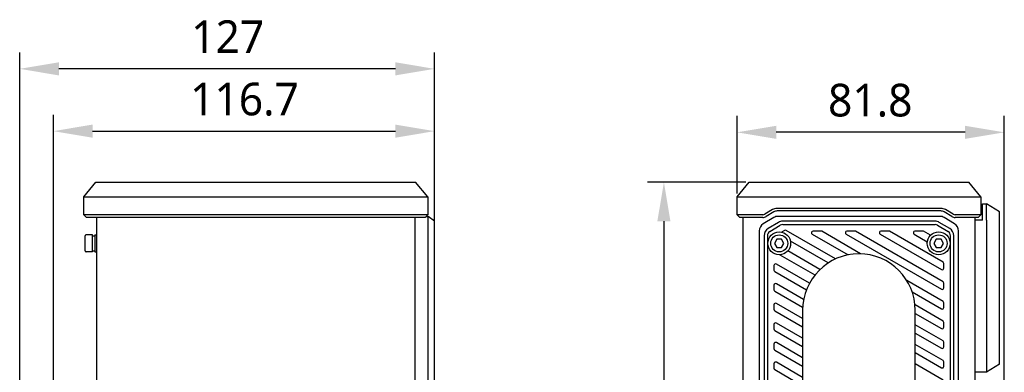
# Model space of a CAD drawing. Header units: millimetres. Extents: x 101 to 574, y 134 to 350.
# Tile 2 of 4: x 101 to 252, y 297 to 350. Entities that reach past the tile are written whole.
import ezdxf

# ---------------------------------------------------------------- set-up
doc = ezdxf.new("R2010")
doc.units = ezdxf.units.MM
doc.header["$LTSCALE"] = 32.67
doc.header["$PDMODE"] = 3
doc.header["$PDSIZE"] = 8
doc.layers.get('0').update_dxf_attribs({"linetype": 'CONTINUOUS'})
doc.layers.get('Defpoints').update_dxf_attribs({"linetype": 'CONTINUOUS'})
doc.layers.add('00_COMPONENTS', color=7, linetype='CONTINUOUS')
doc.layers.add('51__DRAFT_DIMS', color=7, linetype='CONTINUOUS')
doc.styles.get("Standard").update_dxf_attribs({"font": 'Roboto-Regular.ttf'})
doc.dimstyles.new('DIMSTYLE_1', dxfattribs={"dimtxt": 3, "dimasz": 3, "dimexe": 2.5, "dimexo": 0.5, "dimgap": 0.75, "dimtad": 1, "dimlfac": 2, "dimdsep": 46, "dimtxsty": 'STANDARD', "dimblk": '_FILLED', "dimblk1": '_FILLED', "dimblk2": '_FILLED', "dimcen": 0.09, "dimclrt": 3, "dimazin": 2, "dimtp": 0.5, "dimtm": 0.5, "dimtfac": 1, "dimtofl": 0, "dimtmove": 0, "dimatfit": 3, "dimldrblk": '_FILLED', "dimfxl": 1, "dimtolj": 1, "dimarcsym": 0})
doc.dimstyles.new('DIMSTYLE_2', dxfattribs={"dimtxt": 3, "dimasz": 3, "dimexe": 2.5, "dimexo": 0.5, "dimgap": 0.75, "dimtad": 1, "dimlfac": 2, "dimdsep": 46, "dimtxsty": 'STANDARD', "dimblk": '_FILLED', "dimblk1": '_FILLED', "dimblk2": '_FILLED', "dimcen": 0.09, "dimclrt": 3, "dimazin": 2, "dimtp": 0.3, "dimtm": 0.3, "dimtfac": 1, "dimtofl": 0, "dimtmove": 0, "dimatfit": 3, "dimldrblk": '_FILLED', "dimfxl": 1, "dimtolj": 1, "dimarcsym": 0})
doc.dimstyles.new('DIMSTYLE_3', dxfattribs={"dimtxt": 3, "dimasz": 3, "dimexe": 2.5, "dimexo": 0.5, "dimgap": 0.75, "dimtad": 1, "dimdec": 1, "dimlfac": 2, "dimdsep": 46, "dimtxsty": 'STANDARD', "dimblk": '_FILLED', "dimblk1": '_FILLED', "dimblk2": '_FILLED', "dimcen": 0.09, "dimclrt": 3, "dimazin": 2, "dimtp": 0.5, "dimtm": 0.5, "dimtfac": 1, "dimtdec": 1, "dimtofl": 0, "dimtmove": 0, "dimatfit": 3, "dimldrblk": '_FILLED', "dimfxl": 1, "dimtolj": 1, "dimarcsym": 0})

# ---------------------------------------------------------------- blocks, each defined once
blk = doc.blocks.new('_FILLED')
at = {"color": 0, "linetype": 'ByBlock'}
blk.add_solid([(0, 0), (-1, 0.167), (-1, -0.167)], dxfattribs=at)
blk = doc.blocks.new('*D1')
at = {"layer": '51__DRAFT_DIMS', "color": 0, "lineweight": -2}
for p, q in [((100.91, 289.46), (100.91, 345.47)), ((164.41, 317.98), (164.41, 345.47)), ((158.41, 342.97), (106.91, 342.97))]:
    blk.add_line(p, q, dxfattribs=at)
at = {"layer": 'Defpoints', "color": 0}
for p in [(100.91, 342.97), (164.41, 317.48), (100.91, 288.96)]:
    blk.add_point(p, dxfattribs=at)
at = {"layer": '51__DRAFT_DIMS', "color": 0, "linetype": 'ByBlock', "lineweight": -2, "xscale": 6, "yscale": 6, "zscale": 6, "rotation": 180}
blk.add_blockref('_FILLED', (100.91, 342.97), dxfattribs=at)
at = {"layer": '51__DRAFT_DIMS', "color": 0, "linetype": 'ByBlock', "lineweight": -2, "xscale": 6, "yscale": 6, "zscale": 6}
blk.add_blockref('_FILLED', (164.41, 342.97), dxfattribs=at)
at = {"layer": '51__DRAFT_DIMS', "insert": (132.75, 350.39), "char_height": 5, "attachment_point": 2, "line_spacing_factor": 0.9}
blk.add_mtext('\\A1;127', dxfattribs=at)
blk = doc.blocks.new('*D2')
at = {"layer": '51__DRAFT_DIMS', "color": 0, "lineweight": -2}
for p, q in [((106.06, 292.96), (106.06, 335.95)), ((164.41, 310.63), (164.41, 335.95)), ((112.06, 333.45), (158.41, 333.45))]:
    blk.add_line(p, q, dxfattribs=at)
at = {"layer": 'Defpoints', "color": 0}
for p in [(164.41, 333.45), (164.41, 310.13), (106.06, 292.46)]:
    blk.add_point(p, dxfattribs=at)
at = {"layer": '51__DRAFT_DIMS', "color": 0, "linetype": 'ByBlock', "lineweight": -2, "xscale": 6, "yscale": 6, "zscale": 6, "rotation": 180}
blk.add_blockref('_FILLED', (106.06, 333.45), dxfattribs=at)
at = {"layer": '51__DRAFT_DIMS', "color": 0, "linetype": 'ByBlock', "lineweight": -2, "xscale": 6, "yscale": 6, "zscale": 6}
blk.add_blockref('_FILLED', (164.41, 333.45), dxfattribs=at)
at = {"layer": '51__DRAFT_DIMS', "insert": (135.32, 340.86), "char_height": 5, "attachment_point": 2, "line_spacing_factor": 0.9}
blk.add_mtext('\\A1;116.7', dxfattribs=at)
blk = doc.blocks.new('*D3')
at = {"layer": '51__DRAFT_DIMS', "color": 0, "lineweight": -2}
for p, q in [((210.71, 323.92), (210.71, 335.77)), ((251.61, 292.96), (251.61, 335.77)), ((245.61, 333.27), (216.71, 333.27))]:
    blk.add_line(p, q, dxfattribs=at)
at = {"layer": 'Defpoints', "color": 0}
for p in [(210.71, 333.27), (210.71, 323.42), (251.61, 292.46)]:
    blk.add_point(p, dxfattribs=at)
at = {"layer": '51__DRAFT_DIMS', "color": 0, "linetype": 'ByBlock', "lineweight": -2, "xscale": 6, "yscale": 6, "zscale": 6, "rotation": 180}
blk.add_blockref('_FILLED', (210.71, 333.27), dxfattribs=at)
at = {"layer": '51__DRAFT_DIMS', "color": 0, "linetype": 'ByBlock', "lineweight": -2, "xscale": 6, "yscale": 6, "zscale": 6}
blk.add_blockref('_FILLED', (251.61, 333.27), dxfattribs=at)
at = {"layer": '51__DRAFT_DIMS', "insert": (231.09, 340.69), "char_height": 5, "attachment_point": 2, "line_spacing_factor": 0.9}
blk.add_mtext('\\A1;81.8', dxfattribs=at)
blk = doc.blocks.new('*D4')
at = {"layer": '51__DRAFT_DIMS', "color": 0, "lineweight": -2}
for p, q in [((212.06, 325.67), (197.01, 325.67)), ((199.51, 319.67), (199.51, 195.04)), ((212.06, 189.04), (197.01, 189.04))]:
    blk.add_line(p, q, dxfattribs=at)
at = {"layer": 'Defpoints', "color": 0}
for p in [(212.56, 325.67), (199.51, 189.04), (212.56, 189.04)]:
    blk.add_point(p, dxfattribs=at)
at = {"layer": '51__DRAFT_DIMS', "color": 0, "linetype": 'ByBlock', "lineweight": -2, "xscale": 6, "yscale": 6, "zscale": 6}
for p, rotation in [((199.51, 325.67), 89.99999999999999), ((199.51, 189.04), 270)]:
    blk.add_blockref('_FILLED', p, dxfattribs=dict(at, rotation=rotation))
at = {"layer": '51__DRAFT_DIMS', "insert": (192.09, 257.29), "char_height": 5, "attachment_point": 2, "rotation": 90, "line_spacing_factor": 0.9}
blk.add_mtext('\\A1;273.3', dxfattribs=at)

msp = doc.modelspace()

# ---------------------------------------------------------------- linework, layer by layer
at = {"layer": '00_COMPONENTS', "color": 7}
for p, q in [((110.7094, 323.4188), (112.5594, 325.6688)), ((112.5594, 325.6688), (161.5094, 325.6688)), ((163.3594, 323.4188), (161.5094, 325.6688)), ((210.7095, 323.4188), (212.5595, 325.6688)), ((212.5595, 325.6688), (246.1595, 325.6688)), ((248.0095, 323.4188), (246.1595, 325.6688)), ((110.7094, 320.6688), (110.7094, 323.4188)), ((110.7094, 323.4188), (163.3594, 323.4188)), ((163.3594, 323.4188), (163.3594, 320.6688)), ((210.7095, 320.6688), (210.7095, 323.4188)), ((210.7095, 323.4188), (248.0095, 323.4188)), ((248.0095, 323.4188), (248.0095, 320.6688)), ((216.1135, 321.4533), (214.9486, 320.7543)), ((216.3193, 321.1103), (215.1544, 320.4113)), ((241.8857, 321.6528), (216.8338, 321.6528)), ((241.8857, 321.2528), (216.8338, 321.2528)), ((243.5651, 320.4113), (242.4002, 321.1103)), ((243.7709, 320.7543), (242.606, 321.4533)), ((248.2595, 319.8538), (248.2595, 322.3538)), ((248.2595, 322.3538), (248.8595, 322.3538)), ((248.8595, 320.6039), (248.8594, 322.1271)), ((248.8595, 322.1271), (248.8595, 322.3538)), ((250.8595, 321.1038), (248.8595, 322.3538)), ((250.8595, 297.8538), (250.8595, 321.1038)), ((111.1094, 320.2688), (110.7094, 320.6688)), ((163.3594, 320.6688), (110.7094, 320.6688)), ((162.9594, 320.2688), (111.1094, 320.2688)), ((112.6594, 320.2688), (112.6594, 194.4388)), ((161.4094, 320.2688), (161.4094, 194.4388)), ((162.9594, 320.2688), (163.3594, 320.6688)), ((163.1194, 320.4288), (163.4094, 320.4288)), ((163.4094, 194.2788), (163.4094, 320.4288)), ((164.4094, 319.6788), (163.4094, 320.4288)), ((164.4094, 195.0288), (164.4094, 319.6788)), ((211.1095, 320.2688), (210.7095, 320.6688)), ((214.6399, 320.6688), (210.7095, 320.6688)), ((214.6399, 320.2688), (211.1095, 320.2688)), ((211.6095, 320.2688), (211.6095, 194.4388)), ((216.3126, 320.2507), (214.7164, 319.293)), ((217.0549, 319.5007), (215.4664, 318.5476)), ((241.7633, 320.4288), (216.9558, 320.4288)), ((241.0211, 319.6788), (217.698, 319.6788)), ((243.2526, 318.5476), (241.6642, 319.5007)), ((244.0026, 319.293), (242.4064, 320.2507)), ((248.0095, 320.6688), (244.0796, 320.6688)), ((247.6095, 320.2688), (244.0796, 320.2688)), ((247.1095, 320.2688), (247.1095, 194.4388)), ((248.2595, 319.8538), (247.1095, 319.8538)), ((247.6095, 320.2688), (248.0095, 320.6688)), ((248.8595, 319.8306), (248.8595, 320.6039)), ((248.8595, 319.8306), (248.8595, 298.3538)), ((214.1095, 318.2211), (214.1095, 196.4866)), ((215.7237, 318.1189), (217.3121, 319.072)), ((217.6334, 318.057), (217.5561, 318.0083)), ((217.9857, 318.2684), (217.6334, 318.057)), ((217.698, 319.1788), (241.0211, 319.1788)), ((225.7713, 313.922), (218.2394, 318.2705)), ((223.5312, 318.1788), (222.3312, 318.1788)), ((229.6241, 314.6998), (223.6562, 318.1453)), ((228.7312, 318.1788), (227.5312, 318.1788)), ((242.2345, 310.4214), (228.8562, 318.1453)), ((233.9312, 318.1788), (232.7312, 318.1788)), ((242.2345, 313.4236), (234.0562, 318.1453)), ((239.1312, 318.1788), (237.9312, 318.1788)), ((240.3149, 317.5341), (239.2562, 318.1453)), ((241.4069, 319.072), (242.9954, 318.1189)), ((244.6095, 196.4866), (244.6095, 318.2211)), ((110.9094, 315.1538), (110.9094, 317.4538)), ((112.0344, 317.6038), (111.0594, 317.6038)), ((112.0344, 315.0039), (112.0344, 317.6038)), ((112.0344, 317.4538), (112.4094, 317.4538)), ((112.4094, 317.6038), (112.4094, 315.0039)), ((112.4094, 317.6038), (112.6594, 317.6038)), ((214.8595, 317.4758), (214.8595, 197.2319)), ((215.3595, 317.4758), (215.3595, 278.9125)), ((216.7987, 316.9288), (216.4378, 316.3038)), ((217.5204, 316.9288), (216.7987, 316.9288)), ((217.8812, 316.3038), (217.5204, 316.9288)), ((224.6456, 313.3017), (218.8786, 316.6313)), ((222.2062, 317.7123), (227.6971, 314.5421)), ((227.4062, 317.7123), (241.9845, 309.2955)), ((232.6062, 317.7123), (241.9845, 312.2977)), ((237.8062, 317.7123), (239.8264, 316.546)), ((241.1987, 316.9288), (240.8378, 316.3038)), ((241.9204, 316.9288), (241.1987, 316.9288)), ((242.2812, 316.3038), (241.9204, 316.9288)), ((243.3595, 270.2635), (243.3595, 317.4758)), ((243.8595, 197.2319), (243.8595, 317.4758)), ((112.0344, 315.0038), (111.0594, 315.0038)), ((112.3544, 315.1538), (112.4094, 315.1538)), ((112.4094, 315.0038), (112.6594, 315.0038)), ((216.4378, 316.3038), (216.7987, 315.6788)), ((216.7987, 315.6788), (217.5204, 315.6788)), ((217.5204, 315.6788), (217.8812, 316.3038)), ((223.3837, 312.2982), (218.4648, 315.1382)), ((240.8378, 316.3038), (241.1987, 315.6788)), ((241.1987, 315.6788), (241.9204, 315.6788)), ((241.9204, 315.6788), (242.2812, 316.3038)), ((217.2707, 314.5574), (222.6243, 311.4665)), ((216.3595, 312.9184), (216.3595, 312.2256)), ((216.4845, 312.0091), (221.3247, 309.2146)), ((221.7912, 310.2154), (216.7345, 313.1349)), ((242.3595, 312.5142), (242.3595, 313.2071)), ((242.2345, 307.4191), (236.6932, 310.6184)), ((216.3595, 309.9162), (216.3595, 309.2233)), ((216.4845, 309.0068), (220.7472, 306.5458)), ((220.8943, 307.7311), (216.7345, 310.1327)), ((242.3595, 309.512), (242.3595, 310.2048)), ((237.5201, 308.8708), (241.9845, 306.2933)), ((216.3595, 306.9139), (216.3595, 306.2211)), ((216.4845, 306.0046), (220.7345, 303.5509)), ((220.7345, 304.8211), (216.7345, 307.1305)), ((220.7345, 306.0788), (220.7345, 284.5788)), ((242.2345, 304.4169), (237.946, 306.8929)), ((237.9845, 284.5788), (237.9845, 306.0788)), ((242.3595, 306.5098), (242.3595, 307.2026)), ((237.9845, 305.6005), (241.9845, 303.2911)), ((216.3595, 303.9117), (216.3595, 303.2189)), ((216.4845, 303.0024), (220.7345, 300.5487)), ((220.7345, 301.8188), (216.7345, 304.1282)), ((242.2345, 301.4147), (237.9845, 303.8684)), ((242.3595, 303.5076), (242.3595, 304.2004)), ((237.9845, 302.5983), (241.9845, 300.2889)), ((216.3595, 300.9095), (216.3595, 300.2167)), ((216.4845, 300.0002), (220.7345, 297.5464)), ((220.7345, 298.8166), (216.7345, 301.126)), ((242.2345, 298.4125), (237.9845, 300.8662)), ((242.3595, 300.5054), (242.3595, 301.1982)), ((237.9845, 299.596), (241.9845, 297.2866)), ((216.3595, 297.9073), (216.3595, 297.2145)), ((216.4845, 296.998), (220.7345, 294.5442)), ((220.7345, 295.8144), (216.7345, 298.1238)), ((242.2345, 295.4102), (237.9845, 297.864)), ((242.3595, 297.5031), (242.3595, 298.196)), ((248.8595, 298.3538), (248.8595, 296.6038)), ((250.8595, 297.8538), (248.8595, 296.6038)), ((248.8595, 296.6038), (247.1095, 296.6038))]:
    msp.add_line(p, q, dxfattribs=at)
for centre, radius in [((217.1595, 316.3038), 1.75), ((241.5595, 316.3038), 1.75), ((217.1595, 316.3038), 1.3), ((241.5595, 316.3038), 1.3)]:
    msp.add_circle(centre, radius, dxfattribs=at)
for centre, radius, start, end in [((216.8338, 320.2528), 1.4, 90, 120.963726), ((216.8338, 320.2528), 1, 90, 120.963726), ((241.8857, 320.2528), 1.4, 59.036274, 90), ((241.8857, 320.2528), 1, 59.036274, 90), ((214.6399, 321.2688), 0.6, 270, 300.963726), ((214.6399, 321.2688), 1, 270, 300.963726), ((216.9558, 319.1788), 1.25, 90, 120.963757), ((217.698, 318.4288), 1.25, 90.000227, 120.96353), ((241.021, 318.4288), 1.25, 59.03647, 89.999773), ((241.7633, 319.1788), 1.25, 59.036243, 90), ((244.0796, 321.2688), 1, 239.036274, 270), ((244.0796, 321.2688), 0.6, 239.036274, 270), ((215.3595, 318.2211), 1.25, 120.963757, 180), ((216.1097, 317.4756), 1.2502, 120.969217, 179.99454), ((216.1095, 317.4758), 0.75, 120.963757, 180), ((217.698, 318.4288), 0.75, 90, 120.963757), ((218.1144, 318.054), 0.25, 60, 120.963757), ((222.3312, 317.9288), 0.25, 90, 240), ((223.5312, 317.9288), 0.25, 60, 90), ((227.5312, 317.9288), 0.25, 90, 240), ((228.7312, 317.9288), 0.25, 60, 90), ((232.7312, 317.9288), 0.25, 90, 240), ((233.9312, 317.9288), 0.25, 60, 90), ((237.9312, 317.9288), 0.25, 90, 240), ((239.1312, 317.9288), 0.25, 60, 90), ((241.0211, 318.4288), 0.75, 59.036243, 90), ((242.6095, 317.4758), 0.75, 0, 59.036243), ((242.6093, 317.4756), 1.2502, 0.005462, 59.030782), ((243.3595, 318.2211), 1.25, 0, 59.036243), ((111.0594, 317.4538), 0.15, 90, 180), ((111.0594, 315.1538), 0.15, 180, 270), ((229.3595, 306.0788), 8.625, 0, 180), ((216.6095, 312.9184), 0.25, 60, 180), ((216.6095, 312.2256), 0.25, 180, 240), ((242.1095, 312.5142), 0.25, 240, 360), ((242.1095, 313.2071), 0.25, 0, 60), ((216.6095, 309.9162), 0.25, 60, 180), ((216.6095, 309.2233), 0.25, 180, 240), ((242.1095, 309.512), 0.25, 240, 360), ((242.1095, 310.2048), 0.25, 0, 60), ((216.6095, 306.9139), 0.25, 60, 180), ((216.6095, 306.2211), 0.25, 180, 240), ((242.1095, 306.5098), 0.25, 240, 360), ((242.1095, 307.2026), 0.25, 0, 60), ((242.1095, 304.2004), 0.25, 0, 60), ((216.6095, 303.9117), 0.25, 60, 180), ((216.6095, 303.2189), 0.25, 180, 240), ((242.1095, 303.5076), 0.25, 240, 360), ((242.1095, 301.1982), 0.25, 0, 60), ((216.6095, 300.9095), 0.25, 60, 180), ((216.6095, 300.2167), 0.25, 180, 240), ((242.1095, 300.5054), 0.25, 240, 360), ((242.1095, 298.196), 0.25, 0, 60), ((216.6095, 297.9073), 0.25, 60, 180), ((216.6095, 297.2145), 0.25, 180, 240), ((242.1095, 297.5031), 0.25, 240, 360)]:
    msp.add_arc(centre, radius, start, end, dxfattribs=at)
for centre, start_param, end_param in [((112.3544, 316.3038), 4.51745277, 4.71238898), ((112.0919, 316.3038), -1.60558595, -1.49125942)]:
    msp.add_ellipse(centre, major_axis=(1.6522, 0), ratio=0.69605397, start_param=start_param, end_param=end_param, dxfattribs=at)

# ---------------------------------------------------------------- dimensions: what is measured, and where the dimension line sits
at = {"layer": '51__DRAFT_DIMS'}
for base, p1, p2, angle, dimstyle, picture, middle in [((100.9094, 342.9734), (164.4094, 317.4758), (100.9094, 288.96), 180, 'DIMSTYLE_1', '*D1', (132.7531, 342.9734)), ((210.7095, 333.2724), (251.6095, 292.4606), (210.7095, 323.4188), 180, 'DIMSTYLE_2', '*D3', (231.0921, 333.2724)), ((199.5106, 189.0388), (212.5595, 325.6688), (212.5595, 189.0388), 270, 'DIMSTYLE_3', '*D4', (199.5106, 257.2894))]:
    dim = msp.add_linear_dim(base=base, p1=p1, p2=p2, angle=angle, dimstyle=dimstyle, override={"dimtxt": 5, "dimasz": 6, "dimclrt": 256}, dxfattribs=at)
    dim.commit()
    dim.dimension.update_dxf_attribs({"geometry": picture, "text_midpoint": middle, "dimtype": 160})
dim = msp.add_linear_dim(base=(164.4094, 333.4451), p1=(106.0594, 292.4606), p2=(164.4094, 310.1327), dimstyle='DIMSTYLE_2', override={"dimtxt": 5, "dimasz": 6, "dimclrt": 256}, dxfattribs=at)
dim.commit()
dim.dimension.update_dxf_attribs({"geometry": '*D2', "text_midpoint": (135.3223, 333.4451), "dimtype": 160})

doc.saveas('drawing.dxf')
